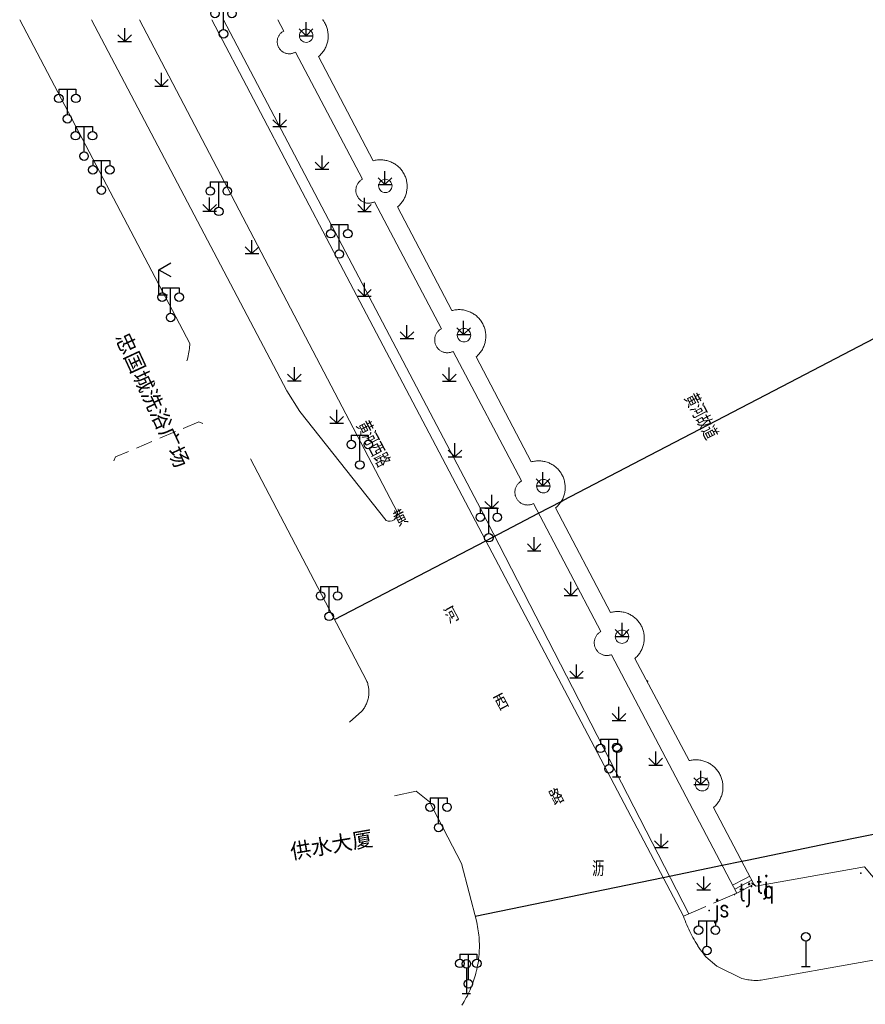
# Model space of a CAD drawing. Extents: x 39527407 to 39530665, y 3786466 to 3790957.
# Tile 80 of 113: x 39529718 to 39529817, y 3789391 to 3789507. Entities that reach past the tile are written whole.
import ezdxf
from ezdxf.enums import TextEntityAlignment as Align

# ---------------------------------------------------------------- set-up
doc = ezdxf.new("R2010")
doc.units = 0
doc.header["$PDSIZE"] = 0.2
doc.linetypes.add('X0', pattern=[4, 3, -1])
doc.linetypes.add('X5', pattern=[3, 2, -1])
doc.layers.get('0').update_dxf_attribs({"linetype": 'CONTINUOUS'})
for name, color, linetype in [('DLSS', 4, 'CONTINUOUS'), ('JCDL_DMX_F', 30, 'CONTINUOUS'), ('JCDL_JMDD_F', 231, 'CONTINUOUS'), ('JCDL_JT_ZJ', 100, 'CONTINUOUS'), ('JCDL_JTD_F', 100, 'CONTINUOUS'), ('JCDL_JTX_F', 100, 'CONTINUOUS'), ('SXSS', 5, 'CONTINUOUS'), ('ZBTZ', 3, 'CONTINUOUS'), ('zdh', 7, 'CONTINUOUS'), ('断面线', 2, 'CONTINUOUS')]:
    doc.layers.add(name, color=color, linetype=linetype)
for name, color, linetype, lineweight in [('JCDL_JMDX', 1, 'CONTINUOUS', 0), ('JCDL_ZBX', 3, 'CONTINUOUS', 0), ('JCDL_ZBX_F', 7, 'CONTINUOUS', 0), ('TEXTL_ZJ', 7, 'CONTINUOUS', 0)]:
    doc.layers.add(name, color=color, linetype=linetype, lineweight=lineweight)
doc.styles.add('HT', font='simhei.ttf')
doc.styles.add('HZ', font='rs', dxfattribs={"width": 0.8, "bigfont": 'hztxt'})
doc.linetypes.add('X35', pattern='A,2,[150,AAA.SHX,S=1,R=0,X=0,Y=1],2,[177,AAA.SHX,S=1,R=0,X=0,Y=0.8],1e-09', length=4)
doc.linetypes.add('X49', pattern='A,0,[5,symbolt.shx,S=1,R=0,X=0,Y=0],-10', length=10)

# ---------------------------------------------------------------- blocks, each defined once
blk = doc.blocks.new('4563000')
at = {"color": 0}
for p, q in [((0, 0), (0, 3)), ((1, 0), (0, 0))]:
    blk.add_line(p, q, dxfattribs=at)
at = {"color": 0, "linetype": 'Continuous', "flags": 128}
for points in [[(0, 3), (1.39, 3.8)], [(0, 3), (1.39, 2.2)]]:
    blk.add_lwpolyline(points, dxfattribs=at)
blk = doc.blocks.new('4241000')
at = {"color": 0, "linetype": 'Continuous'}
for p, q in [((0, 3), (0, 0)), ((-0.5, 0), (0.5, 0))]:
    blk.add_line(p, q, dxfattribs=at)
blk.add_circle((0, 3.5), 0.5, dxfattribs=at)
blk = doc.blocks.new('9530003')
at = {"color": 0}
for p, q in [((0, 0), (0, 1.6)), ((-0.8, 0), (0.8, 0))]:
    blk.add_line(p, q, dxfattribs=at)
at = {"color": 0, "linetype": 'Continuous'}
for points in [[(0, 0), (-0.8, 0.8)], [(0, 0), (0.8, 0.8)]]:
    blk.add_lwpolyline(points, dxfattribs=at)
blk = doc.blocks.new('3521000')
at = {"color": 0}
for p, q in [((-1, 3.5), (1, 3.5)), ((0, 0.5), (0, 3.5))]:
    blk.add_line(p, q, dxfattribs=at)
at = {"color": 0, "linetype": 'Continuous', "flags": 128}
for points in [[(-1, 3.5), (-1, 2.9)], [(1, 3.5), (1, 2.9)]]:
    blk.add_lwpolyline(points, dxfattribs=at)
at = {"color": 0}
for centre in [(-1, 2.4), (1, 2.4), (0, 0)]:
    blk.add_circle(centre, 0.5, dxfattribs=at)

msp = doc.modelspace()

# ---------------------------------------------------------------- linework, layer by layer
at = {"layer": 'DLSS', "linetype": 'Continuous', "lineweight": 20, "elevation": -38.58}
for points in [[(39529737.3483, 3789466.9578), (39529737.39845, 3789467.13968), (39529737.44956, 3789467.34293), (39529737.49614, 3789467.54726), (39529737.53817, 3789467.75258), (39529737.57563, 3789467.95879), (39529737.6085, 3789468.16577), (39529737.63677, 3789468.37343), (39529737.66042, 3789468.58167), (39529737.67944, 3789468.79038), (39529737.69343, 3789468.99949), (39529717.63135, 3789507.15389)], [(39529740.27715, 3789507.15389), (39529755.03799, 3789479.08289), (39529795.899, 3789401.47889), (39529795.98749, 3789401.21726), (39529796.08117, 3789400.95744), (39529796.17961, 3789400.69938), (39529796.28277, 3789400.44318), (39529796.39062, 3789400.18891), (39529796.50312, 3789399.93666), (39529796.62024, 3789399.68653), (39529796.74193, 3789399.43859), (39529796.86816, 3789399.19293), (39529796.99888, 3789398.94962), (39529797.13404, 3789398.70876), (39529797.27361, 3789398.47042), (39529797.41753, 3789398.23469), (39529797.56576, 3789398.00164), (39529797.6, 3789397.94989), (39529797.71824, 3789397.77135), (39529797.87493, 3789397.5439), (39529798.03577, 3789397.31937), (39529798.20071, 3789397.09783), (39529798.36968, 3789396.87936), (39529798.54297, 3789396.66429), (39529799.81199, 3789395.5889), (39529802.78601, 3789394.12589), (39529802.9563, 3789394.08148), (39529803.12788, 3789394.04229), (39529803.30049, 3789394.00796), (39529803.474, 3789393.9785), (39529803.64828, 3789393.95394), (39529803.82318, 3789393.93431), (39529803.86125, 3789393.93111), (39529803.99856, 3789393.91961), (39529804.17428, 3789393.90987), (39529804.35021, 3789393.90508), (39529804.52621, 3789393.90525), (39529804.70213, 3789393.91038), (39529804.87784, 3789393.92047), (39529805.05319, 3789393.93551), (39529805.228, 3789393.95589), (39529813.19735, 3789395.38226), (39529832.843, 3789398.89848)], [(39529756.51999, 3789424.3289), (39529757.966, 3789425.63889), (39529758.04822, 3789425.73743), (39529758.12641, 3789425.8392), (39529758.20077, 3789425.94381), (39529758.2712, 3789426.0511), (39529758.3376, 3789426.16093), (39529758.39988, 3789426.27315), (39529758.45796, 3789426.3876), (39529758.51175, 3789426.50413), (39529758.56118, 3789426.62258), (39529758.60618, 3789426.74277), (39529758.64668, 3789426.86456), (39529758.68265, 3789426.98776), (39529758.71372, 3789427.1118), (39529758.74074, 3789427.23774), (39529758.7628, 3789427.36418), (39529758.78014, 3789427.49134), (39529758.79276, 3789427.61906), (39529758.80063, 3789427.74717), (39529758.80374, 3789427.87547), (39529758.80209, 3789428.00381), (39529758.79567, 3789428.13199), (39529758.78451, 3789428.25985), (39529758.76861, 3789428.3872), (39529758.748, 3789428.51388), (39529758.7227, 3789428.6397), (39529758.69275, 3789428.7645), (39529758.65819, 3789428.88811), (39529758.61907, 3789429.01034), (39529758.57544, 3789429.13104), (39529758.527, 3789429.24989), (39529744.84807, 3789455.3766)], [(39529761.83799, 3789415.66489), (39529764.38399, 3789416.21389), (39529765.946, 3789414.96389), (39529769.72599, 3789407.70189), (39529771.521, 3789400.74989), (39529771.57414, 3789400.50112), (39529771.62193, 3789400.25127), (39529771.66476, 3789400.00051), (39529771.70261, 3789399.74896), (39529771.73548, 3789399.4967), (39529771.76334, 3789399.24384), (39529771.78619, 3789398.99048), (39529771.80401, 3789398.73672), (39529771.8168, 3789398.48266), (39529771.82456, 3789398.22839), (39529771.82728, 3789397.97402), (39529771.82496, 3789397.71964), (39529771.8176, 3789397.46536), (39529771.80521, 3789397.21127), (39529771.78779, 3789396.95748), (39529771.76534, 3789396.70409), (39529771.73788, 3789396.45119), (39529771.70541, 3789396.19888), (39529771.66795, 3789395.94727), (39529771.62552, 3789395.69645), (39529771.57812, 3789395.44651), (39529771.52578, 3789395.19757), (39529771.49, 3789395.04189), (39529771.46853, 3789394.94971), (39529771.40637, 3789394.70303), (39529771.33934, 3789394.45764), (39529771.26746, 3789394.21361), (39529771.19076, 3789393.97107), (39529771.10928, 3789393.73008), (39529771.02303, 3789393.49076), (39529770.93206, 3789393.2532), (39529770.83641, 3789393.01748), (39529770.7361, 3789392.7837), (39529770.63118, 3789392.55196), (39529770.52169, 3789392.32234), (39529770.40768, 3789392.09493), (39529770.28918, 3789391.86983), (39529770.16625, 3789391.64712), (39529770.03893, 3789391.42689), (39529769.90727, 3789391.20922), (39529769.77133, 3789390.9942)]]:
    msp.add_lwpolyline(points, dxfattribs=at)
at = {"layer": 'DLSS', "linetype": 'Continuous', "lineweight": 0, "elevation": -38.58}
msp.add_lwpolyline([(39529726.11039, 3789507.15389), (39529749.125, 3789463.40489), (39529750.665, 3789460.95189), (39529760.82088, 3789448.11623), (39529761.05955, 3789448.04456), (39529761.30863, 3789448.03676), (39529761.55132, 3789448.09334), (39529761.77126, 3789448.21049), (39529761.95363, 3789448.38032), (39529762.08614, 3789448.59137), (39529762.15985, 3789448.82942), (39529762.16978, 3789449.07842), (39529731.75914, 3789507.15389)], dxfattribs=at)
at = {"layer": 'JCDL_DMX_F', "color": 3, "linetype": 'X35', "lineweight": 0, "elevation": -38.58}
msp.add_lwpolyline([(39529748.06048, 3789507.15389), (39529748.757, 3789505.81589), (39529748.68328, 3789505.77487), (39529748.61234, 3789505.72919), (39529748.54424, 3789505.67938), (39529748.47921, 3789505.62563), (39529748.41749, 3789505.5681), (39529748.35928, 3789505.50702), (39529748.30481, 3789505.44259), (39529748.25425, 3789505.37505), (39529748.20778, 3789505.30462), (39529748.16558, 3789505.23156), (39529748.12778, 3789505.15613), (39529748.09453, 3789505.07859), (39529748.06594, 3789504.99921), (39529748.0421, 3789504.91827), (39529748.02311, 3789504.83606), (39529748.00903, 3789504.75287), (39529747.99991, 3789504.669), (39529747.99578, 3789504.58472), (39529747.99665, 3789504.50036), (39529748.00253, 3789504.41619), (39529748.0134, 3789504.33252), (39529748.02961, 3789504.24875), (39529748.0499, 3789504.16785), (39529748.07541, 3789504.08742), (39529748.10565, 3789504.00866), (39529748.14051, 3789503.93182), (39529748.17986, 3789503.85719), (39529748.22357, 3789503.78502), (39529748.27149, 3789503.71558), (39529748.32344, 3789503.6491), (39529748.37925, 3789503.58581), (39529748.43871, 3789503.52595), (39529748.50162, 3789503.46973), (39529748.56775, 3789503.41733), (39529748.63687, 3789503.36895), (39529748.70874, 3789503.32476), (39529748.78311, 3789503.2849), (39529748.85971, 3789503.24953), (39529748.93827, 3789503.21877), (39529749.01852, 3789503.19272), (39529749.10018, 3789503.17148), (39529749.18295, 3789503.15511), (39529749.26654, 3789503.14369), (39529749.35067, 3789503.13725), (39529749.43503, 3789503.13581), (39529749.51933, 3789503.13937), (39529749.60326, 3789503.14793), (39529749.68655, 3789503.16146), (39529749.76888, 3789503.1799), (39529749.84997, 3789503.20319), (39529749.92954, 3789503.23126), (39529750.0073, 3789503.26399), (39529750.08299, 3789503.30128), (39529750.15611, 3789503.34335), (39529758.05209, 3789488.35769), (39529757.97682, 3789488.31419), (39529757.9044, 3789488.26607), (39529757.83487, 3789488.21386), (39529757.76847, 3789488.15774), (39529757.7054, 3789488.09788), (39529757.64589, 3789488.03449), (39529757.59013, 3789487.96778), (39529757.5383, 3789487.89797), (39529757.49057, 3789487.82529), (39529757.44711, 3789487.74998), (39529757.40807, 3789487.67229), (39529757.37355, 3789487.59249), (39529757.3437, 3789487.51083), (39529757.31859, 3789487.42758), (39529757.29832, 3789487.34303), (39529757.28295, 3789487.25745), (39529757.27254, 3789487.17113), (39529757.26711, 3789487.08435), (39529757.26669, 3789486.9974), (39529757.27128, 3789486.91057), (39529757.28086, 3789486.82416), (39529757.2954, 3789486.73843), (39529757.31486, 3789486.65369), (39529757.33251, 3789486.59279), (39529757.33916, 3789486.57021), (39529757.36823, 3789486.48826), (39529757.40197, 3789486.40813), (39529757.44027, 3789486.33007), (39529757.483, 3789486.25434), (39529757.53002, 3789486.18121), (39529757.58117, 3789486.1109), (39529757.63629, 3789486.04365), (39529757.69519, 3789485.97969), (39529757.75767, 3789485.91923), (39529757.82353, 3789485.86246), (39529757.89255, 3789485.80959), (39529757.96451, 3789485.76077), (39529758.03915, 3789485.71618), (39529758.11624, 3789485.67597), (39529758.19551, 3789485.64025), (39529758.27671, 3789485.60917), (39529758.35957, 3789485.58281), (39529758.44381, 3789485.56126), (39529758.52914, 3789485.54461), (39529758.6153, 3789485.53289), (39529758.70199, 3789485.52616), (39529758.78892, 3789485.52442), (39529758.8758, 3789485.5277), (39529758.96236, 3789485.53598), (39529759.04829, 3789485.54922), (39529759.13332, 3789485.5674), (39529759.21716, 3789485.59043), (39529759.29953, 3789485.61826), (39529759.38017, 3789485.65079), (39529759.45861, 3789485.68828), (39529767.34284, 3789470.72492), (39529767.26757, 3789470.68141), (39529767.19515, 3789470.63329), (39529767.12562, 3789470.58109), (39529767.05922, 3789470.52496), (39529766.99615, 3789470.4651), (39529766.93664, 3789470.40171), (39529766.88088, 3789470.335), (39529766.82905, 3789470.26519), (39529766.78133, 3789470.19251), (39529766.73787, 3789470.1172), (39529766.69882, 3789470.03952), (39529766.66431, 3789469.95971), (39529766.63445, 3789469.87805), (39529766.60935, 3789469.79481), (39529766.58908, 3789469.71025), (39529766.57371, 3789469.62467), (39529766.5633, 3789469.53835), (39529766.55787, 3789469.45158), (39529766.55745, 3789469.36463), (39529766.56204, 3789469.2778), (39529766.57162, 3789469.19138), (39529766.58616, 3789469.10566), (39529766.60562, 3789469.02092), (39529766.62327, 3789468.96001), (39529766.62992, 3789468.93744), (39529766.65899, 3789468.85549), (39529766.69273, 3789468.77536), (39529766.73103, 3789468.6973), (39529766.77376, 3789468.62158), (39529766.82078, 3789468.54844), (39529766.87193, 3789468.47813), (39529766.92705, 3789468.41088), (39529766.98594, 3789468.34692), (39529767.04843, 3789468.28646), (39529767.11429, 3789468.2297), (39529767.18331, 3789468.17682), (39529767.25526, 3789468.12801), (39529767.3299, 3789468.08342), (39529767.40699, 3789468.0432), (39529767.48627, 3789468.00749), (39529767.56747, 3789467.9764), (39529767.65032, 3789467.95004), (39529767.73456, 3789467.9285), (39529767.8199, 3789467.91184), (39529767.90605, 3789467.90012), (39529767.99274, 3789467.89339), (39529768.07967, 3789467.89166), (39529768.16655, 3789467.89493), (39529768.2531, 3789467.90321), (39529768.33904, 3789467.91645), (39529768.42406, 3789467.93462), (39529768.5079, 3789467.95766), (39529768.59028, 3789467.98549), (39529768.67091, 3789468.01801), (39529768.74935, 3789468.0555), (39529776.80001, 3789452.77626), (39529776.72474, 3789452.73276), (39529776.65232, 3789452.68464), (39529776.5828, 3789452.63243), (39529776.51639, 3789452.57631), (39529776.45333, 3789452.51645), (39529776.39381, 3789452.45306), (39529776.33805, 3789452.38635), (39529776.28622, 3789452.31654), (39529776.2385, 3789452.24386), (39529776.19504, 3789452.16855), (39529776.15599, 3789452.09086), (39529776.12148, 3789452.01106), (39529776.09163, 3789451.9294), (39529776.06652, 3789451.84616), (39529776.04625, 3789451.7616), (39529776.03088, 3789451.67602), (39529776.02047, 3789451.5897), (39529776.01505, 3789451.50292), (39529776.01463, 3789451.41598), (39529776.01922, 3789451.32915), (39529776.0288, 3789451.24273), (39529776.04334, 3789451.15701), (39529776.06279, 3789451.07227), (39529776.08044, 3789451.01136), (39529776.08709, 3789450.98879), (39529776.11616, 3789450.90684), (39529776.1499, 3789450.82671), (39529776.1882, 3789450.74865), (39529776.23093, 3789450.67293), (39529776.27795, 3789450.59979), (39529776.3291, 3789450.52948), (39529776.38422, 3789450.46224), (39529776.44312, 3789450.39828), (39529776.5056, 3789450.33781), (39529776.57146, 3789450.28105), (39529776.64049, 3789450.22817), (39529776.71244, 3789450.17936), (39529776.78708, 3789450.13477), (39529776.86417, 3789450.09455), (39529776.94344, 3789450.05884), (39529777.02464, 3789450.02775), (39529777.1075, 3789450.00139), (39529777.19174, 3789449.97985), (39529777.27707, 3789449.96319), (39529777.36323, 3789449.95148), (39529777.44991, 3789449.94474), (39529777.53684, 3789449.94301), (39529777.62373, 3789449.94629), (39529777.71028, 3789449.95457), (39529777.79621, 3789449.96781), (39529777.88124, 3789449.98598), (39529777.96508, 3789450.00902), (39529778.04745, 3789450.03685), (39529778.12809, 3789450.06938), (39529778.20653, 3789450.10686), (39529786.157, 3789435.01778), (39529786.08178, 3789434.97488), (39529786.00938, 3789434.92735), (39529785.93984, 3789434.87572), (39529785.87341, 3789434.82016), (39529785.8103, 3789434.76085), (39529785.75071, 3789434.69799), (39529785.69486, 3789434.6318), (39529785.64293, 3789434.56249), (39529785.59509, 3789434.4903), (39529785.55149, 3789434.41547), (39529785.5123, 3789434.33824), (39529785.47763, 3789434.25887), (39529785.4476, 3789434.17764), (39529785.42231, 3789434.0948), (39529785.40186, 3789434.01065), (39529785.3863, 3789433.92545), (39529785.37568, 3789433.8395), (39529785.37005, 3789433.75308), (39529785.36942, 3789433.66647), (39529785.3738, 3789433.57997), (39529785.38317, 3789433.49388), (39529785.39749, 3789433.40846), (39529785.41672, 3789433.32402), (39529785.43743, 3789433.25288), (39529785.4408, 3789433.24083), (39529785.46965, 3789433.15916), (39529785.50316, 3789433.07931), (39529785.54124, 3789433.00152), (39529785.58374, 3789432.92606), (39529785.63053, 3789432.85318), (39529785.68145, 3789432.78312), (39529785.73634, 3789432.71613), (39529785.795, 3789432.65241), (39529785.85725, 3789432.5922), (39529785.92287, 3789432.53568), (39529785.99164, 3789432.48304), (39529786.06335, 3789432.43447), (39529786.13773, 3789432.39011), (39529786.21456, 3789432.35013), (39529786.29357, 3789432.31466), (39529786.37449, 3789432.28381), (39529786.45707, 3789432.25768), (39529786.54101, 3789432.23637), (39529786.62604, 3789432.21994), (39529786.71189, 3789432.20846), (39529786.79825, 3789432.20195), (39529786.88484, 3789432.20044), (39529786.97138, 3789432.20394), (39529787.05757, 3789432.21243), (39529787.14312, 3789432.22588), (39529787.22776, 3789432.24426), (39529787.31119, 3789432.26749), (39529787.39299, 3789432.29589), (39529802.18199, 3789404.17789)], dxfattribs=at)
at = {"layer": 'JCDL_JMDX', "color": 250, "linetype": 'X5', "lineweight": 0, "true_color": 0x231815, "elevation": -38.58}
msp.add_lwpolyline([(39529739.22013, 3789459.56955), (39529738.75701, 3789459.75803), (39529728.93753, 3789455.61937), (39529728.74905, 3789455.15626)], dxfattribs=at)
at = {"layer": 'JCDL_JMDX', "color": 6, "linetype": 'Continuous', "lineweight": 0, "elevation": -38.58}
for points in [[(39529803.69916, 3789406.19027), (39529803.02666, 3789405.83656)], [(39529803.44899, 3789406.66589), (39529804.19948, 3789405.23901)], [(39529801.43151, 3789405.60477), (39529802.18199, 3789404.17789)], [(39529803.02666, 3789405.83656), (39529801.68167, 3789405.12914)], [(39529803.94932, 3789405.71464), (39529802.60433, 3789405.00723), (39529801.93183, 3789404.65352)], [(39529804.19948, 3789405.23901), (39529802.18199, 3789404.17789)]]:
    msp.add_lwpolyline(points, dxfattribs=at)
at = {"layer": 'JCDL_JTX_F', "linetype": 'Continuous', "lineweight": 0, "elevation": -38.58}
for points in [[(39529817.2355, 3789407.28061), (39529804.435, 3789405.01589)], [(39529821.572, 3789402.15989), (39529817.2355, 3789407.28061)], [(39529804.435, 3789405.01589), (39529803.92716, 3789405.41431)]]:
    msp.add_lwpolyline(points, dxfattribs=at)
at = {"layer": 'JCDL_ZBX', "color": 114, "linetype": 'X49', "lineweight": 0, "true_color": 0x009944, "elevation": -38.58}
msp.add_lwpolyline([(39529741.67004, 3789507.15389), (39529772.01026, 3789449.45763), (39529796.5185, 3789401.74502)], dxfattribs=at)
at = {"layer": 'JCDL_ZBX_F', "color": 114, "linetype": 'X0', "lineweight": 0, "true_color": 0x009944, "elevation": -38.58}
for points in [[(39529752.19706, 3789505.2626), (39529752.18188, 3789505.41671), (39529752.13693, 3789505.5649), (39529752.06393, 3789505.70148), (39529751.96569, 3789505.82119), (39529751.84598, 3789505.91943), (39529751.7094, 3789505.99243), (39529751.56121, 3789506.03738), (39529751.4071, 3789506.05256), (39529751.25299, 3789506.03738), (39529751.1048, 3789505.99243), (39529750.96822, 3789505.91943), (39529750.84851, 3789505.82119), (39529750.75027, 3789505.70148), (39529750.67727, 3789505.5649), (39529750.63232, 3789505.41671), (39529750.61714, 3789505.2626), (39529750.63232, 3789505.10849), (39529750.67727, 3789504.9603), (39529750.75027, 3789504.82372), (39529750.84851, 3789504.70402), (39529750.96822, 3789504.60577), (39529751.1048, 3789504.53277), (39529751.25299, 3789504.48782), (39529751.4071, 3789504.47264), (39529751.61156, 3789504.49956), (39529751.80208, 3789504.57848), (39529751.96569, 3789504.70402), (39529752.06393, 3789504.82372), (39529752.13693, 3789504.9603), (39529752.18188, 3789505.10849), (39529752.19706, 3789505.2626)], [(39529761.53299, 3789487.55798), (39529761.51781, 3789487.71209), (39529761.47286, 3789487.86028), (39529761.39986, 3789487.99686), (39529761.30161, 3789488.11656), (39529761.18191, 3789488.21481), (39529761.04533, 3789488.2878), (39529760.89714, 3789488.33276), (39529760.74303, 3789488.34794), (39529760.58892, 3789488.33276), (39529760.44072, 3789488.2878), (39529760.30415, 3789488.21481), (39529760.18444, 3789488.11656), (39529760.0862, 3789487.99686), (39529760.0132, 3789487.86028), (39529759.96825, 3789487.71209), (39529759.95307, 3789487.55798), (39529759.96825, 3789487.40386), (39529760.0132, 3789487.25567), (39529760.0862, 3789487.1191), (39529760.18444, 3789486.99939), (39529760.30415, 3789486.90115), (39529760.44072, 3789486.82815), (39529760.58892, 3789486.7832), (39529760.74303, 3789486.76802), (39529760.89714, 3789486.7832), (39529761.04533, 3789486.82815), (39529761.18191, 3789486.90115), (39529761.30161, 3789486.99939), (39529761.39986, 3789487.1191), (39529761.47286, 3789487.25567), (39529761.51781, 3789487.40386), (39529761.53299, 3789487.55798)], [(39529770.80148, 3789469.96537), (39529770.7863, 3789470.11948), (39529770.74135, 3789470.26767), (39529770.66835, 3789470.40424), (39529770.57011, 3789470.52395), (39529770.4504, 3789470.62219), (39529770.31383, 3789470.69519), (39529770.16563, 3789470.74015), (39529770.01152, 3789470.75533), (39529769.85741, 3789470.74015), (39529769.70922, 3789470.69519), (39529769.57264, 3789470.62219), (39529769.45294, 3789470.52395), (39529769.35469, 3789470.40424), (39529769.28169, 3789470.26767), (39529769.23674, 3789470.11948), (39529769.22156, 3789469.96537), (39529769.24848, 3789469.76091), (39529769.3274, 3789469.57039), (39529769.45294, 3789469.40678), (39529769.57264, 3789469.30854), (39529769.70922, 3789469.23554), (39529769.85741, 3789469.19059), (39529770.01152, 3789469.17541), (39529770.16563, 3789469.19059), (39529770.31383, 3789469.23554), (39529770.4504, 3789469.30854), (39529770.57011, 3789469.40678), (39529770.66835, 3789469.52649), (39529770.74135, 3789469.66306), (39529770.7863, 3789469.81125), (39529770.80148, 3789469.96537)], [(39529780.16473, 3789452.16389), (39529780.14955, 3789452.318), (39529780.1046, 3789452.46619), (39529780.0316, 3789452.60277), (39529779.93336, 3789452.72248), (39529779.81365, 3789452.82072), (39529779.67708, 3789452.89372), (39529779.52889, 3789452.93867), (39529779.37477, 3789452.95385), (39529779.22066, 3789452.93867), (39529779.07247, 3789452.89372), (39529778.93589, 3789452.82072), (39529778.81619, 3789452.72248), (39529778.71795, 3789452.60277), (39529778.64494, 3789452.46619), (39529778.59999, 3789452.318), (39529778.58481, 3789452.16389), (39529778.59999, 3789452.00978), (39529778.64494, 3789451.86159), (39529778.71795, 3789451.72501), (39529778.81619, 3789451.6053), (39529778.93589, 3789451.50706), (39529779.07247, 3789451.43406), (39529779.22066, 3789451.38911), (39529779.37477, 3789451.37393), (39529779.52889, 3789451.38911), (39529779.67708, 3789451.43406), (39529779.81365, 3789451.50706), (39529779.93336, 3789451.6053), (39529780.0316, 3789451.72501), (39529780.1046, 3789451.86159), (39529780.14955, 3789452.00978), (39529780.16473, 3789452.16389)], [(39529789.43435, 3789434.41583), (39529789.40743, 3789434.62029), (39529789.32851, 3789434.81081), (39529789.20297, 3789434.97441), (39529789.08327, 3789435.07266), (39529788.94669, 3789435.14566), (39529788.7985, 3789435.19061), (39529788.64439, 3789435.20579), (39529788.49027, 3789435.19061), (39529788.34208, 3789435.14566), (39529788.20551, 3789435.07266), (39529788.0858, 3789434.97441), (39529787.98756, 3789434.85471), (39529787.91456, 3789434.71813), (39529787.86961, 3789434.56994), (39529787.85443, 3789434.41583), (39529787.86961, 3789434.26172), (39529787.91456, 3789434.11352), (39529787.98756, 3789433.97695), (39529788.0858, 3789433.85724), (39529788.20551, 3789433.759), (39529788.34208, 3789433.686), (39529788.49027, 3789433.64105), (39529788.64439, 3789433.62587), (39529788.7985, 3789433.64105), (39529788.94669, 3789433.686), (39529789.08327, 3789433.759), (39529789.20297, 3789433.85724), (39529789.30121, 3789433.97695), (39529789.37422, 3789434.11352), (39529789.41917, 3789434.26172), (39529789.43435, 3789434.41583)], [(39529798.88014, 3789417.02118), (39529798.86496, 3789417.17529), (39529798.82001, 3789417.32348), (39529798.74701, 3789417.46006), (39529798.64877, 3789417.57976), (39529798.52906, 3789417.678), (39529798.39248, 3789417.751), (39529798.24429, 3789417.79596), (39529798.09018, 3789417.81114), (39529797.93607, 3789417.79596), (39529797.78788, 3789417.751), (39529797.6513, 3789417.678), (39529797.5316, 3789417.57976), (39529797.43335, 3789417.46006), (39529797.36035, 3789417.32348), (39529797.3154, 3789417.17529), (39529797.30022, 3789417.02118), (39529797.3154, 3789416.86706), (39529797.36035, 3789416.71887), (39529797.43335, 3789416.5823), (39529797.5316, 3789416.46259), (39529797.6513, 3789416.36435), (39529797.78788, 3789416.29135), (39529797.93607, 3789416.2464), (39529798.09018, 3789416.23122), (39529798.29464, 3789416.25814), (39529798.48516, 3789416.33705), (39529798.64877, 3789416.46259), (39529798.74701, 3789416.5823), (39529798.82001, 3789416.71887), (39529798.86496, 3789416.86706), (39529798.88014, 3789417.02118)], [(39529802.18199, 3789404.17789), (39529795.899, 3789401.47889)]]:
    msp.add_lwpolyline(points, dxfattribs=at)
at = {"layer": 'SXSS', "linetype": 'X35', "lineweight": 0, "elevation": -38.58}
msp.add_lwpolyline([(39529753.34221, 3789507.15389), (39529753.36681, 3789507.12003), (39529753.44085, 3789507.0181), (39529753.47701, 3789506.96425), (39529753.51074, 3789506.91328), (39529753.57636, 3789506.80573), (39529753.63761, 3789506.69564), (39529753.69439, 3789506.58317), (39529753.7466, 3789506.46851), (39529753.79416, 3789506.35185), (39529753.837, 3789506.23337), (39529753.87504, 3789506.11326), (39529753.90823, 3789505.99173), (39529753.93651, 3789505.86896), (39529753.95983, 3789505.74515), (39529753.97816, 3789505.6205), (39529753.99146, 3789505.49522), (39529753.99973, 3789505.36951), (39529754.00293, 3789505.24356), (39529754.00108, 3789505.11759), (39529753.99416, 3789504.9918), (39529753.9822, 3789504.86638), (39529753.96521, 3789504.74155), (39529753.94321, 3789504.61749), (39529753.91625, 3789504.49443), (39529753.88437, 3789504.37254), (39529753.84762, 3789504.25204), (39529753.80605, 3789504.1331), (39529753.75974, 3789504.01594), (39529753.70876, 3789503.90073), (39529753.6532, 3789503.78766), (39529753.59314, 3789503.67691), (39529753.52867, 3789503.56867), (39529753.45991, 3789503.4631), (39529753.38696, 3789503.36038), (39529753.30995, 3789503.26068), (39529753.22899, 3789503.16415), (39529753.14422, 3789503.07095), (39529753.05577, 3789502.98123), (39529752.96379, 3789502.89513), (39529752.86816, 3789502.81313), (39529759.30837, 3789490.51619), (39529759.42999, 3789490.54874), (39529759.55292, 3789490.57597), (39529759.67684, 3789490.59826), (39529759.80155, 3789490.61557), (39529759.92686, 3789490.62786), (39529760.05256, 3789490.63512), (39529760.17845, 3789490.63734), (39529760.30433, 3789490.6345), (39529760.42999, 3789490.62663), (39529760.55524, 3789490.61373), (39529760.67987, 3789490.59581), (39529760.80368, 3789490.57292), (39529760.92647, 3789490.54508), (39529761.04805, 3789490.51234), (39529761.16822, 3789490.47476), (39529761.28679, 3789490.43239), (39529761.40356, 3789490.3853), (39529761.51835, 3789490.33357), (39529761.63098, 3789490.27728), (39529761.74126, 3789490.21653), (39529761.84901, 3789490.1514), (39529761.95407, 3789490.082), (39529762.05626, 3789490.00845), (39529762.15543, 3789489.93086), (39529762.2514, 3789489.84937), (39529762.34403, 3789489.76408), (39529762.43317, 3789489.67516), (39529762.51867, 3789489.58274), (39529762.6004, 3789489.48696), (39529762.67823, 3789489.38798), (39529762.75203, 3789489.28596), (39529762.78753, 3789489.23287), (39529762.82167, 3789489.18107), (39529762.88706, 3789489.07347), (39529762.94808, 3789488.96334), (39529763.00464, 3789488.85085), (39529763.05665, 3789488.73618), (39529763.10402, 3789488.61952), (39529763.14667, 3789488.50106), (39529763.18454, 3789488.38098), (39529763.21757, 3789488.25948), (39529763.24571, 3789488.13675), (39529763.2689, 3789488.013), (39529763.28711, 3789487.88841), (39529763.30032, 3789487.7632), (39529763.30849, 3789487.63755), (39529763.31163, 3789487.51168), (39529763.30971, 3789487.38579), (39529763.30276, 3789487.26007), (39529763.29077, 3789487.13474), (39529763.27376, 3789487.00998), (39529763.25177, 3789486.88601), (39529763.22483, 3789486.76301), (39529763.19298, 3789486.6412), (39529763.15627, 3789486.52076), (39529763.11477, 3789486.40189), (39529763.06853, 3789486.28477), (39529763.01764, 3789486.16961), (39529762.96217, 3789486.05657), (39529762.90222, 3789485.94585), (39529762.83788, 3789485.83762), (39529762.76925, 3789485.73206), (39529762.69645, 3789485.62934), (39529762.61959, 3789485.52961), (39529762.53879, 3789485.43304), (39529762.45419, 3789485.33979), (39529762.36591, 3789485.25001), (39529762.27411, 3789485.16383), (39529762.17867, 3789485.08173), (39529768.5825, 3789472.8541), (39529768.70412, 3789472.88665), (39529768.82704, 3789472.91388), (39529768.95097, 3789472.93617), (39529769.07568, 3789472.95348), (39529769.20099, 3789472.96577), (39529769.32669, 3789472.97303), (39529769.45258, 3789472.97525), (39529769.57845, 3789472.97242), (39529769.70412, 3789472.96454), (39529769.82936, 3789472.95164), (39529769.95399, 3789472.93373), (39529770.0778, 3789472.91083), (39529770.20059, 3789472.88299), (39529770.32217, 3789472.85026), (39529770.44234, 3789472.81267), (39529770.56091, 3789472.77031), (39529770.67768, 3789472.72322), (39529770.79247, 3789472.67149), (39529770.9051, 3789472.6152), (39529771.01538, 3789472.55444), (39529771.12314, 3789472.48931), (39529771.2282, 3789472.41992), (39529771.33039, 3789472.34637), (39529771.42955, 3789472.26878), (39529771.52553, 3789472.18728), (39529771.61816, 3789472.102), (39529771.7073, 3789472.01308), (39529771.7928, 3789471.92065), (39529771.87453, 3789471.82488), (39529771.95235, 3789471.7259), (39529772.02615, 3789471.62388), (39529772.06166, 3789471.57078), (39529772.0958, 3789471.51899), (39529772.16119, 3789471.41139), (39529772.22221, 3789471.30126), (39529772.27877, 3789471.18877), (39529772.33077, 3789471.0741), (39529772.37814, 3789470.95744), (39529772.4208, 3789470.83898), (39529772.45867, 3789470.7189), (39529772.4917, 3789470.5974), (39529772.51983, 3789470.47467), (39529772.54302, 3789470.35092), (39529772.56124, 3789470.22633), (39529772.57444, 3789470.10112), (39529772.58262, 3789469.97548), (39529772.58575, 3789469.84961), (39529772.58384, 3789469.72371), (39529772.57688, 3789469.598), (39529772.56489, 3789469.47266), (39529772.54789, 3789469.3479), (39529772.5259, 3789469.22393), (39529772.49895, 3789469.10094), (39529772.4671, 3789468.97912), (39529772.4304, 3789468.85868), (39529772.38889, 3789468.73981), (39529772.34266, 3789468.6227), (39529772.29177, 3789468.50753), (39529772.2363, 3789468.3945), (39529772.17635, 3789468.28378), (39529772.11201, 3789468.17555), (39529772.04338, 3789468.06999), (39529771.97057, 3789467.96726), (39529771.89371, 3789467.86753), (39529771.81292, 3789467.77097), (39529771.72831, 3789467.67772), (39529771.64004, 3789467.58794), (39529771.54824, 3789467.50176), (39529771.45279, 3789467.41966), (39529777.94191, 3789455.02959), (39529778.06353, 3789455.06214), (39529778.18646, 3789455.08938), (39529778.31038, 3789455.11166), (39529778.43509, 3789455.12897), (39529778.5604, 3789455.14126), (39529778.6861, 3789455.14852), (39529778.81199, 3789455.15073), (39529778.93786, 3789455.1479), (39529779.06353, 3789455.14003), (39529779.18877, 3789455.12712), (39529779.3134, 3789455.10921), (39529779.43721, 3789455.08631), (39529779.56, 3789455.05847), (39529779.68158, 3789455.02574), (39529779.80175, 3789454.98815), (39529779.92031, 3789454.94578), (39529780.03709, 3789454.8987), (39529780.15188, 3789454.84697), (39529780.2645, 3789454.79068), (39529780.37478, 3789454.72992), (39529780.48254, 3789454.66479), (39529780.5876, 3789454.59539), (39529780.68979, 3789454.52184), (39529780.78895, 3789454.44426), (39529780.88493, 3789454.36276), (39529780.97756, 3789454.27748), (39529781.0667, 3789454.18855), (39529781.1522, 3789454.09613), (39529781.23393, 3789454.00035), (39529781.31175, 3789453.90137), (39529781.38555, 3789453.79936), (39529781.42106, 3789453.74626), (39529781.45519, 3789453.69447), (39529781.52058, 3789453.58687), (39529781.5816, 3789453.47673), (39529781.63816, 3789453.36424), (39529781.69017, 3789453.24958), (39529781.73754, 3789453.13292), (39529781.78019, 3789453.01446), (39529781.81807, 3789452.89438), (39529781.85109, 3789452.77288), (39529781.87923, 3789452.65015), (39529781.90242, 3789452.5264), (39529781.92063, 3789452.40181), (39529781.93384, 3789452.2766), (39529781.94201, 3789452.15096), (39529781.94515, 3789452.02509), (39529781.94324, 3789451.89919), (39529781.93628, 3789451.77348), (39529781.92429, 3789451.64814), (39529781.90728, 3789451.52338), (39529781.88529, 3789451.39941), (39529781.85835, 3789451.27642), (39529781.8265, 3789451.1546), (39529781.7898, 3789451.03416), (39529781.74829, 3789450.91529), (39529781.70206, 3789450.79818), (39529781.65117, 3789450.68301), (39529781.5957, 3789450.56998), (39529781.53575, 3789450.45926), (39529781.47141, 3789450.35103), (39529781.40278, 3789450.24547), (39529781.32998, 3789450.14274), (39529781.25312, 3789450.04302), (39529781.17232, 3789449.94645), (39529781.08772, 3789449.8532), (39529780.99945, 3789449.76341), (39529780.90765, 3789449.67724), (39529780.8122, 3789449.59514), (39529787.26727, 3789437.26992), (39529787.3889, 3789437.30247), (39529787.51182, 3789437.32971), (39529787.63574, 3789437.35199), (39529787.76046, 3789437.3693), (39529787.88577, 3789437.38159), (39529788.01147, 3789437.38885), (39529788.13735, 3789437.39106), (39529788.26323, 3789437.38823), (39529788.38889, 3789437.38036), (39529788.51414, 3789437.36745), (39529788.63877, 3789437.34954), (39529788.76258, 3789437.32664), (39529788.88537, 3789437.2988), (39529789.00695, 3789437.26607), (39529789.12712, 3789437.22848), (39529789.24568, 3789437.18611), (39529789.36246, 3789437.13903), (39529789.47725, 3789437.0873), (39529789.58987, 3789437.03101), (39529789.70015, 3789436.97025), (39529789.80791, 3789436.90512), (39529789.91297, 3789436.83572), (39529790.01516, 3789436.76217), (39529790.11432, 3789436.68459), (39529790.2103, 3789436.60309), (39529790.30293, 3789436.51781), (39529790.39206, 3789436.42888), (39529790.47757, 3789436.33646), (39529790.5593, 3789436.24068), (39529790.63712, 3789436.1417), (39529790.71092, 3789436.03969), (39529790.74642, 3789435.98659), (39529790.78056, 3789435.9348), (39529790.84595, 3789435.8272), (39529790.90697, 3789435.71707), (39529790.96353, 3789435.60458), (39529791.01554, 3789435.48991), (39529791.06291, 3789435.37325), (39529791.10556, 3789435.25479), (39529791.14343, 3789435.13471), (39529791.17646, 3789435.01321), (39529791.2046, 3789434.89048), (39529791.22779, 3789434.76673), (39529791.246, 3789434.64214), (39529791.25921, 3789434.51693), (39529791.26738, 3789434.39129), (39529791.27052, 3789434.26542), (39529791.2686, 3789434.13952), (39529791.26165, 3789434.0138), (39529791.24966, 3789433.88847), (39529791.23265, 3789433.76371), (39529791.21066, 3789433.63974), (39529791.18372, 3789433.51675), (39529791.15187, 3789433.39493), (39529791.11517, 3789433.27449), (39529791.07366, 3789433.15562), (39529791.02743, 3789433.03851), (39529790.97654, 3789432.92334), (39529790.92107, 3789432.81031), (39529790.86112, 3789432.69959), (39529790.79678, 3789432.59136), (39529790.72815, 3789432.4858), (39529790.65535, 3789432.38307), (39529790.57849, 3789432.28334), (39529790.49769, 3789432.18678), (39529790.41309, 3789432.09353), (39529790.32482, 3789432.00374), (39529790.23302, 3789431.91757), (39529790.13757, 3789431.83547), (39529796.551, 3789419.80789), (39529796.67388, 3789419.83716), (39529796.79791, 3789419.86115), (39529796.92278, 3789419.88024), (39529797.04831, 3789419.89438), (39529797.1743, 3789419.90357), (39529797.30055, 3789419.90778), (39529797.42688, 3789419.90702), (39529797.55307, 3789419.90127), (39529797.67894, 3789419.89055), (39529797.80429, 3789419.87488), (39529797.92892, 3789419.85428), (39529798.05265, 3789419.82878), (39529798.17527, 3789419.79842), (39529798.2966, 3789419.76325), (39529798.41645, 3789419.72333), (39529798.53463, 3789419.67871), (39529798.65096, 3789419.62947), (39529798.76527, 3789419.57568), (39529798.87736, 3789419.51743), (39529798.98706, 3789419.4548), (39529799.09422, 3789419.38789), (39529799.19865, 3789419.31682), (39529799.3002, 3789419.24168), (39529799.3987, 3789419.16259), (39529799.49402, 3789419.07969), (39529799.58599, 3789418.99309), (39529799.67447, 3789418.90293), (39529799.75933, 3789418.80936), (39529799.84044, 3789418.71251), (39529799.91767, 3789418.61254), (39529799.99089, 3789418.5096), (39529800.06, 3789418.40386), (39529800.12489, 3789418.29547), (39529800.162, 3789418.2279), (39529800.18545, 3789418.18461), (39529800.24159, 3789418.07145), (39529800.29324, 3789417.95616), (39529800.34029, 3789417.83893), (39529800.38269, 3789417.71993), (39529800.42036, 3789417.59935), (39529800.45325, 3789417.47738), (39529800.48131, 3789417.35421), (39529800.50448, 3789417.23004), (39529800.52275, 3789417.10504), (39529800.53607, 3789416.97942), (39529800.54443, 3789416.85337), (39529800.54781, 3789416.72709), (39529800.54622, 3789416.60078), (39529800.53964, 3789416.47462), (39529800.5281, 3789416.34883), (39529800.5116, 3789416.22358), (39529800.49018, 3789416.09909), (39529800.46387, 3789415.97553), (39529800.43271, 3789415.85311), (39529800.39675, 3789415.73202), (39529800.35604, 3789415.61243), (39529800.31065, 3789415.49454), (39529800.26064, 3789415.37854), (39529800.2061, 3789415.26459), (39529800.14711, 3789415.15288), (39529800.08377, 3789415.04359), (39529800.01616, 3789414.93688), (39529799.9444, 3789414.83292), (39529799.8686, 3789414.73186), (39529799.78887, 3789414.63388), (39529799.70534, 3789414.53911), (39529799.61814, 3789414.44771), (39529799.5274, 3789414.35982), (39529799.433, 3789414.27589), (39529803.44899, 3789406.66589), (39529804.19948, 3789405.23901), (39529804.435, 3789405.01589)], dxfattribs=at)
at = {"layer": 'zdh'}
for p in [(39529791.668, 3789429.15989, -0.157), (39529816.805, 3789406.52689, 1.136), (39529803.924, 3789404.95389, 0.83), (39529801.889, 3789404.03189, 0.776), (39529804.782, 3789404.37689, 0.888), (39529798.934, 3789402.13389, 0.676)]:
    msp.add_point(p, dxfattribs=at)
at = {"layer": '断面线', "color": 1, "elevation": -38.58, "flags": 128}
for points in [[(39529754.76074, 3789436.44342), (39529772.59132, 3789445.73059), (39529778.80666, 3789448.96788), (39529781.47141, 3789450.35103), (39529781.67801, 3789450.46344), (39529790.94187, 3789455.28858), (39529799.80129, 3789459.90307), (39529808.48662, 3789464.42687), (39529817.4298, 3789469.08499), (39529826.92682, 3789474.03157), (39529838.72959, 3789480.17911), (39529838.87759, 3789480.2562), (39529842.21386, 3789481.99392), (39529844.77735, 3789483.32913), (39529845.67398, 3789483.79614), (39529853.65387, 3789487.95252)], [(39529771.33384, 3789401.47475), (39529793.49809, 3789406.03874), (39529800.4503, 3789407.47031), (39529802.77217, 3789407.94842), (39529803.40054, 3789408.07781), (39529813.03516, 3789410.06174), (39529822.17987, 3789411.94479), (39529832.843, 3789414.14051), (39529843.16195, 3789416.26535), (39529852.9172, 3789418.27412), (39529862.73827, 3789420.29644), (39529875.8968, 3789423.006), (39529876.6447, 3789423.16), (39529880.88393, 3789424.03293), (39529882.50619, 3789424.36698), (39529883.90308, 3789424.63661), (39529895.29663, 3789427.00074), (39529910.22303, 3789430.07434)]]:
    msp.add_lwpolyline(points, dxfattribs=at)

# ---------------------------------------------------------------- block references
at = {"layer": 'JCDL_JMDD_F'}
for p in [(39529741.65699, 3789505.4839, -38.58), (39529723.25299, 3789495.47389, -38.58), (39529725.22, 3789491.0729, -38.58), (39529727.258, 3789487.05388, -38.58), (39529741.106, 3789484.55389, -38.58), (39529755.314, 3789479.5289, -38.58), (39529735.43, 3789472.0409, -38.58), (39529757.73, 3789454.66789, -38.58), (39529772.938, 3789446.09089, -38.58), (39529754.11099, 3789436.81989, -38.58), (39529787.108, 3789418.84989, -38.58), (39529767.02, 3789411.90789, -38.58), (39529798.65699, 3789397.42889, -38.58), (39529770.532, 3789393.5049, -38.58)]:
    msp.add_blockref('3521000', p, dxfattribs=at)
at = {"layer": 'JCDL_JTD_F'}
for name, p in [('4563000', (39529734.05299, 3789474.6839, -38.58)), ('4241000', (39529788.004, 3789417.88189, -38.58)), ('4241000', (39529810.317, 3789395.5439, -38.58)), ('4241000', (39529770.29599, 3789392.35789, -38.58))]:
    msp.add_blockref(name, p, dxfattribs=at)
at = {"layer": 'ZBTZ'}
for p in [(39529751.38825, 3789505.26448, -38.58), (39529730.0186, 3789504.57239, -38.58), (39529734.35118, 3789499.30648, -38.58), (39529748.2861, 3789494.54889, -38.58), (39529753.28535, 3789489.54964, -38.58), (39529760.68809, 3789487.70719, -38.58), (39529740.01707, 3789484.57542, -38.58), (39529758.2846, 3789484.55039, -38.58), (39529745.0163, 3789479.57619, -38.58), (39529758.2846, 3789474.55189, -38.58), (39529763.28381, 3789469.55268, -38.58), (39529769.96221, 3789470.04509, -38.58), (39529750.01555, 3789464.57844, -38.58), (39529768.28306, 3789464.55343, -38.58), (39529755.0148, 3789459.57919, -38.58), (39529768.94973, 3789455.6216, -38.58), (39529779.32162, 3789452.22059, -38.58), (39529773.28231, 3789449.55568, -38.58), (39529778.28155, 3789444.55644, -38.58), (39529782.61413, 3789439.29053, -38.58), (39529788.64698, 3789434.46099, -38.58), (39529783.2808, 3789429.55869, -38.58), (39529788.28005, 3789424.55944, -38.58), (39529792.61263, 3789419.29353, -38.58), (39529797.93071, 3789416.99889, -38.58), (39529793.2793, 3789409.56169, -38.58), (39529798.2785, 3789404.56249, -38.58)]:
    msp.add_blockref('9530003', p, dxfattribs=at)

# ---------------------------------------------------------------- texts
at = {"layer": 'JCDL_JT_ZJ', "lineweight": 0, "style": 'HZ', "width": 0.8}
for s, p in [('黄', (39529762.56339, 3789446.83111, -38.58)), ('河', (39529768.60535, 3789435.35286, -38.58)), ('西', (39529774.45547, 3789425.10129, -38.58)), ('路', (39529780.9803, 3789413.94159, -38.58))]:
    msp.add_text(s, height=1.8, rotation=28.0240824, dxfattribs=at).set_placement(p, align=Align.BOTTOM_LEFT)
msp.add_text('沥', height=1.8, dxfattribs=at).set_placement((39529785.12382, 3789405.62215, -38.58), align=Align.BOTTOM_LEFT)
at = {"layer": 'TEXTL_ZJ', "style": 'HT'}
for s, rotation, p in [('忠国城洗浴广场', -65.1413962, (39529728.36259, 3789469.51241, -38.58)), ('供水大厦', 9.7602367, (39529749.79963, 3789407.63451, -38.58))]:
    msp.add_text(s, height=1.8, rotation=rotation, dxfattribs=at).set_placement(p, align=Align.BOTTOM_LEFT)
at = {"layer": 'TEXTL_ZJ', "style": 'HZ', "width": 0.8}
for s, rotation, p in [('黄河故道', -62.231945, (39529795.34894, 3789462.2717, -38.58)), ('黄河西路', -62.1006794, (39529756.69506, 3789459.03365, -38.58))]:
    msp.add_text(s, height=1.8, rotation=rotation, dxfattribs=at).set_placement(p, align=Align.BOTTOM_LEFT)
at = {"layer": 'zdh', "style": 'HZ', "width": 0.8}
for s, p in [('tj', (39529804.424, 3789404.20389, 0.83)), ('tj', (39529802.389, 3789403.28189, 0.776)), ('q', (39529805.282, 3789403.62689, 0.888)), ('js', (39529799.434, 3789401.38389, 0.676))]:
    msp.add_text(s, height=2, dxfattribs=at).set_placement(p)

doc.saveas('drawing.dxf')
